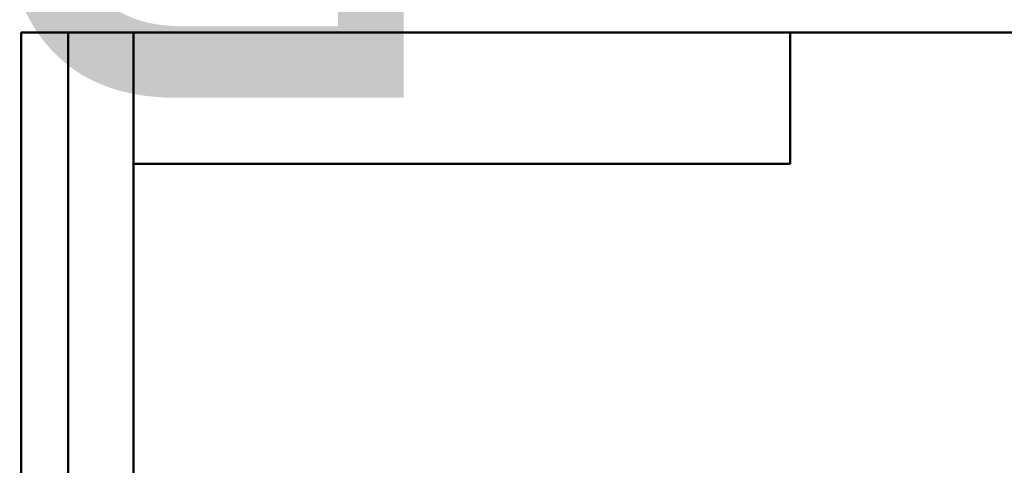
# Model space of a CAD drawing. Header units: millimetres. Extents: x -512 to 1356, y -69 to 356.
# Tile 17 of 21: x 8 to 113, y 246 to 293. Entities that reach past the tile are written whole.
import ezdxf
from ezdxf.enums import TextEntityAlignment as Align

# ---------------------------------------------------------------- set-up
doc = ezdxf.new("R2018")
doc.units = ezdxf.units.MM
for name, color, linetype, lineweight in [('Кромка (ГОСТ)', 7, 'Continuous', 50), ('Обозначение (ГОСТ)', 7, 'Continuous', 25), ('Эскизная геометрия (ГОСТ)', 7, 'Continuous', 50)]:
    doc.layers.add(name, color=color, linetype=linetype, lineweight=lineweight)
doc.styles.get("Standard").update_dxf_attribs({"font": 'GOST Common Italic.ttf'})

# ---------------------------------------------------------------- blocks, each defined once
blk = doc.blocks.new('ГОСТ - Доп. графы 2')
at = {"layer": 'Эскизная геометрия (ГОСТ)'}
for p, q in [((-12, 0), (-12, 120)), ((-12, 120), (0, 120)), ((-7, 0), (-7, 120)), ((-12, 60), (0, 60)), ((0, 0), (-12, 0))]:
    blk.add_line(p, q, dxfattribs=at)
at = {"layer": 'Обозначение (ГОСТ)', "lineweight": 30, "width": 0.8, "flags": 17}
for tag, p in [('Первичная_применяемость', (-3.65, 90.03)), ('Справочный_номер', (-3.55, 30.02))]:
    blk.add_attdef(tag, text='', height=3.17, rotation=90, dxfattribs=at).set_placement(p, align=Align.MIDDLE_CENTER)
blk = doc.blocks.new('ГОСТ - Доп. графы 3')
at = {"layer": 'Эскизная геометрия (ГОСТ)'}
for p, q in [((0, 0), (70, 0)), ((70, 0), (70, -14)), ((70, -14), (0, -14))]:
    blk.add_line(p, q, dxfattribs=at)
at = {"layer": 'Обозначение (ГОСТ)', "lineweight": 30, "width": 0.8}
blk.add_attdef('ОБОЗНАЧЕНИЕ', text='', height=5, rotation=180, dxfattribs=at).set_placement((34.94, -6.97), align=Align.MIDDLE_CENTER)
blk = doc.blocks.new('Рамки ГОСТ_ граница 297x210')
at = {"layer": 'Кромка (ГОСТ)'}
for p, q in [((205, 292), (20, 292)), ((20, 292), (20, 5))]:
    blk.add_line(p, q, dxfattribs=at)

msp = doc.modelspace()

# ---------------------------------------------------------------- block references
ref = msp.add_blockref('ГОСТ - Доп. графы 3', (20, 292))
lines = msp.add_mtext('\\W0.8000;RFM14 20x0.75F ', dxfattribs={"layer": 'Обозначение (ГОСТ)', "insert": (54.9421, 285.0324), "char_height": 70.124838, "attachment_point": 1, "rotation": 180})
ref.add_attrib('ОБОЗНАЧЕНИЕ', '', (54.9421, 285.0324)).embed_mtext(lines)
for name, p in [('Рамки ГОСТ_ граница 297x210', (0, 0)), ('ГОСТ - Доп. графы 2', (20, 172))]:
    msp.add_blockref(name, p)

doc.saveas('drawing.dxf')
